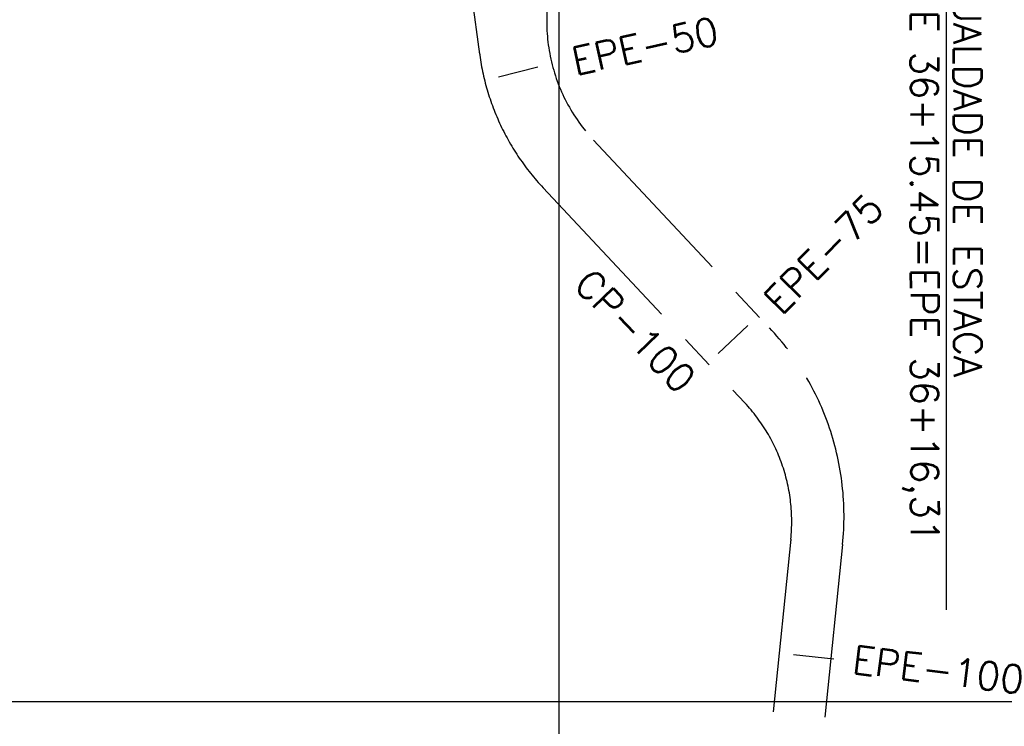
# Model space of a CAD drawing. Extents: x 312047 to 329088, y 8928324 to 8953812.
# Tile 104 of 125: x 318222 to 319642, y 8948964 to 8949983. Entities that reach past the tile are written whole.
import ezdxf

# ---------------------------------------------------------------- set-up
doc = ezdxf.new("R2010")
doc.units = 0
doc.header["$LTSCALE"] = 200
doc.header["$MEASUREMENT"] = 0
doc.linetypes.add('PHANTOM', pattern=[2.5, 1.25, -0.25, 0.25, -0.25, 0.25, -0.25])
for name, color, linetype in [('ESTAC-GERAL', 2, 'CONTINUOUS'), ('LIMIT_FX_DOM', 180, 'PHANTOM'), ('NOVA MALHA', 1, 'CONTINUOUS'), ('TIC-GERAL', 2, 'CONTINUOUS')]:
    doc.layers.add(name, color=color, linetype=linetype)
doc.styles.add('60CL', font='SIMPLEX', dxfattribs={"height": 1.5, "bigfont": 'SIMP'})
doc.styles.add('80CL', font='SIMPLEX', dxfattribs={"bigfont": 'SIMP'})

msp = doc.modelspace()

# ---------------------------------------------------------------- linework, layer by layer
at = {"layer": 'ESTAC-GERAL'}
msp.add_line((319558.7, 8950075.3), (319558.7, 8949132.3), dxfattribs=at)
at = {"layer": 'LIMIT_FX_DOM'}
msp.add_line((318871.1, 8950042.4), (318885.7, 8949933.3), dxfattribs=at)
for points in [[(318995, 8950058.4, 0.274284), (319050.2, 8949809.3), (319303.7, 8949539, -0.21717)], [(318885.4, 8949935.4, 0.157399), (318977.2, 8949740.9), (319268.3, 8949430.6, -0.21717), (319334.6, 8949234.1), (319334.1, 8949229)]]:
    msp.add_lwpolyline(points, format="xyb", dxfattribs=at)
for points in [[(319334.6, 8949234.1), (319236.3, 8948274)], [(319409.2, 8949226.5), (319310.9, 8948266.4)]]:
    msp.add_lwpolyline(points, dxfattribs=at)
msp.add_arc((319013.6, 8949267), 397.7, 354.1549, 43.1656, dxfattribs=at)
at = {"layer": 'NOVA MALHA'}
for p, q in [((319000, 8952100.3), (319000, 8929300.3)), ((318032.6, 8949000), (329087.6, 8949000))]:
    msp.add_line(p, q, dxfattribs=at)
at = {"layer": 'TIC-GERAL'}
for p, q in [((318912.9, 8949900.8), (318969.9, 8949915)), ((319229.8, 8949501.8), (319272.6, 8949542)), ((319338.3, 8949067.7), (319396.8, 8949061.7))]:
    msp.add_line(p, q, dxfattribs=at)

# ---------------------------------------------------------------- texts
at = {"layer": 'ESTAC-GERAL', "color": 3, "style": '80CL'}
for s, rotation, p in [('EPE 36+15.45=EPE 36+16,31', 270.0643, (319506.9, 8950065.6)), ('IGUALDADE DE ESTACA', 270.0643, (319569.2, 8950065.6)), ('CP-100', 314.0901, (319019.6, 8949599.1))]:
    msp.add_text(s, height=40, rotation=rotation, dxfattribs=at).set_placement(p)
at = {"layer": 'ESTAC-GERAL', "style": '60CL'}
for s, rotation, p in [('EPE-50', 12.2363, (319023.8, 8949903)), ('EPE-75', 45.2529, (319320.5, 8949555.4)), ('EPE-100', 352.9956, (319421.6, 8949041.4))]:
    msp.add_text(s, height=40, rotation=rotation, dxfattribs=at).set_placement(p)

doc.saveas('drawing.dxf')
